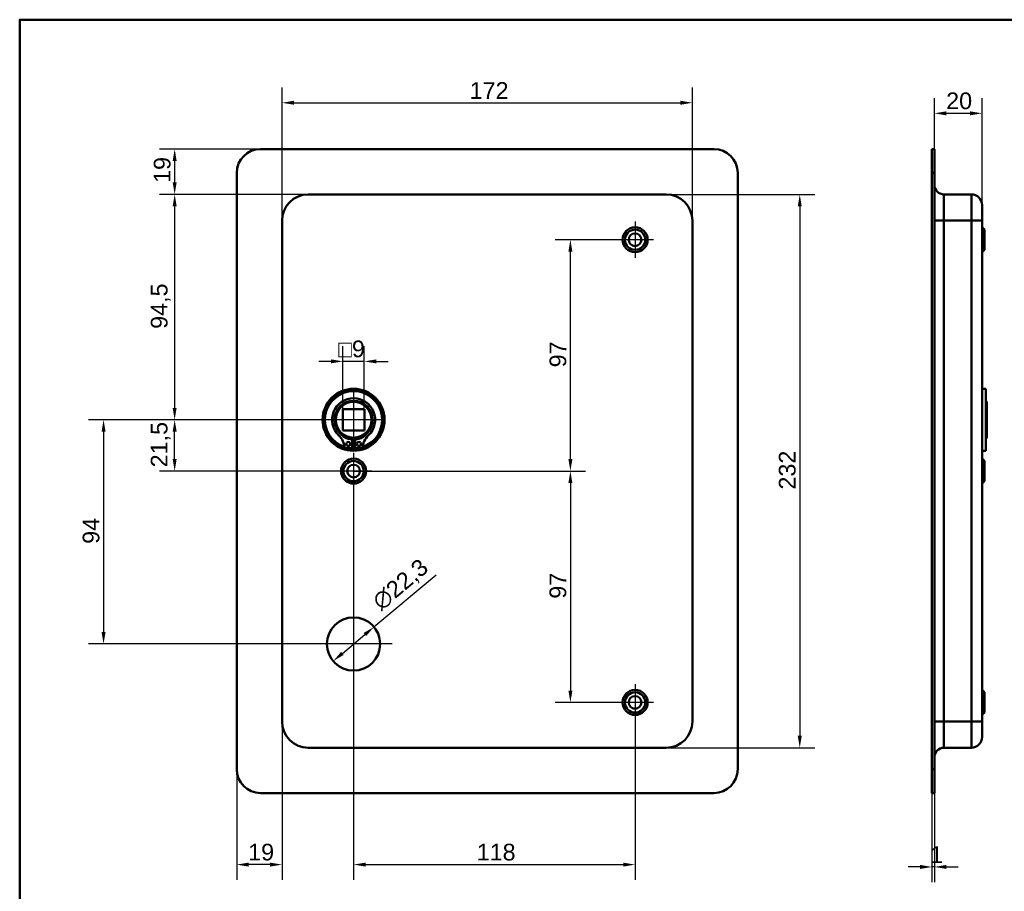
# Model space of a CAD drawing. Header units: millimetres. Extents: x 20 to 833, y 20 to 574.
# Tile 2 of 3: x 20 to 433, y 209 to 574. Entities that reach past the tile are written whole.
import ezdxf

# ---------------------------------------------------------------- set-up
doc = ezdxf.new("R2010")
doc.units = ezdxf.units.MM
doc.header["$LTSCALE"] = 2
for name, color, linetype, lineweight in [('Bemaßungen(DIN)', 7, 'Continuous', 25), ('Mittelpunktmarkierung(DIN)', 7, 'Continuous', 25), ('Sichtbare Kanten(DIN)', 7, 'Continuous', 50), ('Sichtbare tangentiale Kanten(DIN)', 7, 'Continuous', 50), ('Skizziergeometrie(DIN)', 7, 'Continuous', 50)]:
    doc.layers.add(name, color=color, linetype=linetype, lineweight=lineweight)
doc.styles.add('STANDARD-DIN~0', font='arial.ttf')
doc.dimstyles.new('CAD-LAN', dxfattribs={"dimscale": 2, "dimtxt": 3.5, "dimasz": 2.5, "dimexe": 3.175, "dimexo": 0, "dimgap": 0.8, "dimtad": 1, "dimrnd": 1e-08, "dimtxsty": 'STANDARD-DIN~0', "dimcen": 0.09, "dimdle": 10, "dimclrd": 250, "dimclre": 250, "dimclrt": 250, "dimadec": 0, "dimazin": 2, "dimtfac": 1, "dimtmove": 0, "dimatfit": 3, "dimfxl": 1, "dimtolj": 1, "dimtzin": 0, "dimlwd": 25, "dimlwe": 25, "dimarcsym": 0})

# ---------------------------------------------------------------- blocks, each defined once
blk = doc.blocks.new('Ränder Standardrahmen')
at = {"layer": 'Skizziergeometrie(DIN)', "flags": 128}
blk.add_lwpolyline([(10, 10), (10, 287), (410, 287), (410, 10), (10, 10)], dxfattribs=at)
blk = doc.blocks.new('*D8')
at = {"layer": 'Bemaßungen(DIN)', "color": 250, "linetype": 'Continuous', "lineweight": 25, "true_color": 0x3f3f3f, "transparency": 16777216}
for p, q in [((140.95, 500.74), (78.6, 500.74)), ((84.95, 495.74), (84.95, 411.24)), ((159.95, 406.24), (78.6, 406.24))]:
    blk.add_line(p, q, dxfattribs=at)
at = {"layer": 'Bemaßungen(DIN)', "color": 250, "linetype": 'Continuous', "true_color": 0x3f3f3f, "transparency": 16777216}
for points in [[(84.12, 495.74), (85.79, 495.74), (84.95, 500.74)], [(84.12, 411.24), (85.79, 411.24), (84.95, 406.24)]]:
    blk.add_solid(points, dxfattribs=at)
at = {"layer": 'Defpoints', "color": 0, "linetype": 'Continuous', "transparency": 16777216}
for p in [(140.95, 500.74), (84.95, 406.24), (159.95, 406.24)]:
    blk.add_point(p, dxfattribs=at)
at = {"layer": 'Bemaßungen(DIN)', "color": 250, "linetype": 'Continuous', "lineweight": 25, "true_color": 0x3f3f3f, "transparency": 16777216, "insert": (74.94, 444.37), "char_height": 7, "attachment_point": 1, "rotation": 90, "style": 'STANDARD-DIN~0'}
blk.add_mtext('\\A1;94,5', dxfattribs=at)
blk = doc.blocks.new('*D9')
at = {"layer": 'Bemaßungen(DIN)', "color": 250, "linetype": 'Continuous', "lineweight": 25, "true_color": 0x3f3f3f, "transparency": 16777216}
for p, q in [((120.95, 519.74), (78.6, 519.74)), ((84.95, 514.74), (84.95, 505.74)), ((140.95, 500.74), (78.6, 500.74))]:
    blk.add_line(p, q, dxfattribs=at)
at = {"layer": 'Bemaßungen(DIN)', "color": 250, "linetype": 'Continuous', "true_color": 0x3f3f3f, "transparency": 16777216}
for points in [[(84.12, 514.74), (85.79, 514.74), (84.95, 519.74)], [(84.12, 505.74), (85.79, 505.74), (84.95, 500.74)]]:
    blk.add_solid(points, dxfattribs=at)
at = {"layer": 'Defpoints', "color": 0, "linetype": 'Continuous', "transparency": 16777216}
for p in [(120.95, 519.74), (84.95, 500.74), (140.95, 500.74)]:
    blk.add_point(p, dxfattribs=at)
at = {"layer": 'Bemaßungen(DIN)', "color": 250, "linetype": 'Continuous', "lineweight": 25, "true_color": 0x3f3f3f, "transparency": 16777216, "insert": (76.2, 505.55), "char_height": 7, "attachment_point": 1, "rotation": 90, "style": 'STANDARD-DIN~0'}
blk.add_mtext('\\A1;19', dxfattribs=at)
blk = doc.blocks.new('*D10')
at = {"layer": 'Bemaßungen(DIN)', "color": 250, "linetype": 'Continuous', "lineweight": 25, "true_color": 0x3f3f3f, "transparency": 16777216}
for p, q in [((159.95, 406.24), (78.6, 406.24)), ((84.95, 389.74), (84.95, 401.24)), ((159.95, 384.74), (78.6, 384.74))]:
    blk.add_line(p, q, dxfattribs=at)
at = {"layer": 'Bemaßungen(DIN)', "color": 250, "linetype": 'Continuous', "true_color": 0x3f3f3f, "transparency": 16777216}
for points in [[(84.12, 401.24), (85.79, 401.24), (84.95, 406.24)], [(84.12, 389.74), (85.79, 389.74), (84.95, 384.74)]]:
    blk.add_solid(points, dxfattribs=at)
at = {"layer": 'Defpoints', "color": 0, "linetype": 'Continuous', "transparency": 16777216}
for p in [(84.95, 406.24), (159.95, 406.24), (159.95, 384.74)]:
    blk.add_point(p, dxfattribs=at)
at = {"layer": 'Bemaßungen(DIN)', "color": 250, "linetype": 'Continuous', "lineweight": 25, "true_color": 0x3f3f3f, "transparency": 16777216, "insert": (74.94, 386.31), "char_height": 7, "attachment_point": 1, "rotation": 90, "style": 'STANDARD-DIN~0'}
blk.add_mtext('\\A1;21,5', dxfattribs=at)
blk = doc.blocks.new('*D11')
at = {"layer": 'Bemaßungen(DIN)', "color": 250, "linetype": 'Continuous', "lineweight": 25, "true_color": 0x3f3f3f, "transparency": 16777216}
for p, q in [((159.95, 406.24), (48.8, 406.24)), ((55.15, 401.24), (55.15, 317.24)), ((159.95, 312.24), (48.8, 312.24))]:
    blk.add_line(p, q, dxfattribs=at)
at = {"layer": 'Bemaßungen(DIN)', "color": 250, "linetype": 'Continuous', "true_color": 0x3f3f3f, "transparency": 16777216}
for points in [[(54.32, 401.24), (55.99, 401.24), (55.15, 406.24)], [(54.32, 317.24), (55.99, 317.24), (55.15, 312.24)]]:
    blk.add_solid(points, dxfattribs=at)
at = {"layer": 'Defpoints', "color": 0, "linetype": 'Continuous', "transparency": 16777216}
for p in [(159.95, 406.24), (55.15, 312.24), (159.95, 312.24)]:
    blk.add_point(p, dxfattribs=at)
at = {"layer": 'Bemaßungen(DIN)', "color": 250, "linetype": 'Continuous', "lineweight": 25, "true_color": 0x3f3f3f, "transparency": 16777216, "insert": (46.4, 354.24), "char_height": 7, "attachment_point": 1, "rotation": 90, "style": 'STANDARD-DIN~0'}
blk.add_mtext('\\A1;94', dxfattribs=at)
blk = doc.blocks.new('*D12')
at = {"layer": 'Bemaßungen(DIN)', "color": 250, "linetype": 'Continuous', "lineweight": 25, "true_color": 0x3f3f3f, "transparency": 16777216}
for p, q in [((168.5, 319.4), (194.56, 341.23)), ((155.24, 308.29), (164.67, 316.19))]:
    blk.add_line(p, q, dxfattribs=at)
at = {"layer": 'Bemaßungen(DIN)', "color": 250, "linetype": 'Continuous', "true_color": 0x3f3f3f, "transparency": 16777216}
for points in [[(164.13, 316.83), (165.2, 315.55), (168.5, 319.4)], [(154.7, 308.93), (155.77, 307.65), (151.41, 305.08)]]:
    blk.add_solid(points, dxfattribs=at)
at = {"layer": 'Defpoints', "color": 0, "linetype": 'Continuous', "transparency": 16777216}
for p in [(168.5, 319.4), (151.41, 305.08)]:
    blk.add_point(p, dxfattribs=at)
at = {"layer": 'Bemaßungen(DIN)', "color": 250, "linetype": 'Continuous', "lineweight": 25, "true_color": 0x3f3f3f, "transparency": 16777216, "insert": (166.98, 331.49), "char_height": 7, "attachment_point": 1, "rotation": 39.9519, "style": 'STANDARD-DIN~0'}
blk.add_mtext('\\A1;∅22,3', dxfattribs=at)
blk = doc.blocks.new('*D13')
at = {"layer": 'Bemaßungen(DIN)', "color": 250, "linetype": 'Continuous', "lineweight": 25, "true_color": 0x3f3f3f, "transparency": 16777216}
for p, q in [((270.3, 481.74), (244.47, 481.74)), ((250.82, 389.74), (250.82, 476.74)), ((159.95, 384.74), (257.17, 384.74))]:
    blk.add_line(p, q, dxfattribs=at)
at = {"layer": 'Bemaßungen(DIN)', "color": 250, "linetype": 'Continuous', "true_color": 0x3f3f3f, "transparency": 16777216}
for points in [[(249.99, 476.74), (251.66, 476.74), (250.82, 481.74)], [(249.99, 389.74), (251.66, 389.74), (250.82, 384.74)]]:
    blk.add_solid(points, dxfattribs=at)
at = {"layer": 'Defpoints', "color": 0, "linetype": 'Continuous', "transparency": 16777216}
for p in [(250.82, 481.74), (270.3, 481.74), (159.95, 384.74)]:
    blk.add_point(p, dxfattribs=at)
at = {"layer": 'Bemaßungen(DIN)', "color": 250, "linetype": 'Continuous', "lineweight": 25, "true_color": 0x3f3f3f, "transparency": 16777216, "insert": (242.08, 428.23), "char_height": 7, "attachment_point": 1, "rotation": 90, "style": 'STANDARD-DIN~0'}
blk.add_mtext('\\A1;97', dxfattribs=at)
blk = doc.blocks.new('*D14')
at = {"layer": 'Bemaßungen(DIN)', "color": 250, "linetype": 'Continuous', "lineweight": 25, "true_color": 0x3f3f3f, "transparency": 16777216}
for p, q in [((159.95, 384.74), (257.17, 384.74)), ((250.82, 379.74), (250.82, 292.74)), ((270.3, 287.74), (244.47, 287.74))]:
    blk.add_line(p, q, dxfattribs=at)
at = {"layer": 'Bemaßungen(DIN)', "color": 250, "linetype": 'Continuous', "true_color": 0x3f3f3f, "transparency": 16777216}
for points in [[(249.99, 379.74), (251.66, 379.74), (250.82, 384.74)], [(249.99, 292.74), (251.66, 292.74), (250.82, 287.74)]]:
    blk.add_solid(points, dxfattribs=at)
at = {"layer": 'Defpoints', "color": 0, "linetype": 'Continuous', "transparency": 16777216}
for p in [(159.95, 384.74), (250.82, 287.74), (270.3, 287.74)]:
    blk.add_point(p, dxfattribs=at)
at = {"layer": 'Bemaßungen(DIN)', "color": 250, "linetype": 'Continuous', "lineweight": 25, "true_color": 0x3f3f3f, "transparency": 16777216, "insert": (242.08, 331.23), "char_height": 7, "attachment_point": 1, "rotation": 90, "style": 'STANDARD-DIN~0'}
blk.add_mtext('\\A1;97', dxfattribs=at)
blk = doc.blocks.new('*D15')
at = {"layer": 'Bemaßungen(DIN)', "color": 250, "linetype": 'Continuous', "lineweight": 25, "true_color": 0x3f3f3f, "transparency": 16777216}
for p, q in [((129.95, 489.74), (129.95, 545.52)), ((301.95, 489.74), (301.95, 545.52)), ((134.95, 539.17), (296.95, 539.17))]:
    blk.add_line(p, q, dxfattribs=at)
at = {"layer": 'Bemaßungen(DIN)', "color": 250, "linetype": 'Continuous', "true_color": 0x3f3f3f, "transparency": 16777216}
for points in [[(134.95, 540.01), (134.95, 538.34), (129.95, 539.17)], [(296.95, 540.01), (296.95, 538.34), (301.95, 539.17)]]:
    blk.add_solid(points, dxfattribs=at)
at = {"layer": 'Defpoints', "color": 0, "linetype": 'Continuous', "transparency": 16777216}
for p in [(301.95, 539.17), (129.95, 489.74), (301.95, 489.74)]:
    blk.add_point(p, dxfattribs=at)
at = {"layer": 'Bemaßungen(DIN)', "color": 250, "linetype": 'Continuous', "lineweight": 25, "true_color": 0x3f3f3f, "transparency": 16777216, "insert": (208.59, 547.8), "char_height": 7, "attachment_point": 1, "style": 'STANDARD-DIN~0'}
blk.add_mtext('\\A1;172', dxfattribs=at)
blk = doc.blocks.new('*D16')
at = {"layer": 'Bemaßungen(DIN)', "color": 250, "linetype": 'Continuous', "lineweight": 25, "true_color": 0x3f3f3f, "transparency": 16777216}
for p, q in [((290.95, 500.74), (353.3, 500.74)), ((346.95, 495.74), (346.95, 273.74)), ((290.95, 268.74), (353.3, 268.74))]:
    blk.add_line(p, q, dxfattribs=at)
at = {"layer": 'Bemaßungen(DIN)', "color": 250, "linetype": 'Continuous', "true_color": 0x3f3f3f, "transparency": 16777216}
for points in [[(346.12, 495.74), (347.79, 495.74), (346.95, 500.74)], [(346.12, 273.74), (347.79, 273.74), (346.95, 268.74)]]:
    blk.add_solid(points, dxfattribs=at)
at = {"layer": 'Defpoints', "color": 0, "linetype": 'Continuous', "transparency": 16777216}
for p in [(290.95, 500.74), (290.95, 268.74), (346.95, 268.74)]:
    blk.add_point(p, dxfattribs=at)
at = {"layer": 'Bemaßungen(DIN)', "color": 250, "linetype": 'Continuous', "lineweight": 25, "true_color": 0x3f3f3f, "transparency": 16777216, "insert": (338.2, 376.98), "char_height": 7, "attachment_point": 1, "rotation": 90, "style": 'STANDARD-DIN~0'}
blk.add_mtext('\\A1;232', dxfattribs=at)
blk = doc.blocks.new('*D17')
at = {"layer": 'Bemaßungen(DIN)', "color": 250, "linetype": 'Continuous', "lineweight": 25, "true_color": 0x3f3f3f, "transparency": 16777216}
for p, q in [((159.95, 377.09), (159.95, 213.39)), ((277.95, 280.09), (277.95, 213.39)), ((164.95, 219.74), (272.95, 219.74))]:
    blk.add_line(p, q, dxfattribs=at)
at = {"layer": 'Bemaßungen(DIN)', "color": 250, "linetype": 'Continuous', "true_color": 0x3f3f3f, "transparency": 16777216}
for points in [[(164.95, 220.57), (164.95, 218.91), (159.95, 219.74)], [(272.95, 220.57), (272.95, 218.91), (277.95, 219.74)]]:
    blk.add_solid(points, dxfattribs=at)
at = {"layer": 'Defpoints', "color": 0, "linetype": 'Continuous', "transparency": 16777216}
for p in [(159.95, 377.09), (277.95, 280.09), (277.95, 219.74)]:
    blk.add_point(p, dxfattribs=at)
at = {"layer": 'Bemaßungen(DIN)', "color": 250, "linetype": 'Continuous', "lineweight": 25, "true_color": 0x3f3f3f, "transparency": 16777216, "insert": (211.54, 228.49), "char_height": 7, "attachment_point": 1, "style": 'STANDARD-DIN~0'}
blk.add_mtext('\\A1;118', dxfattribs=at)
blk = doc.blocks.new('*D18')
at = {"layer": 'Bemaßungen(DIN)', "color": 250, "linetype": 'Continuous', "lineweight": 25, "true_color": 0x3f3f3f, "transparency": 16777216}
for p, q in [((129.95, 279.74), (129.95, 213.39)), ((110.95, 259.74), (110.95, 213.39)), ((124.95, 219.74), (115.95, 219.74))]:
    blk.add_line(p, q, dxfattribs=at)
at = {"layer": 'Bemaßungen(DIN)', "color": 250, "linetype": 'Continuous', "true_color": 0x3f3f3f, "transparency": 16777216}
for points in [[(115.95, 220.57), (115.95, 218.91), (110.95, 219.74)], [(124.95, 220.57), (124.95, 218.91), (129.95, 219.74)]]:
    blk.add_solid(points, dxfattribs=at)
at = {"layer": 'Defpoints', "color": 0, "linetype": 'Continuous', "transparency": 16777216}
for p in [(129.95, 279.74), (110.95, 259.74), (110.95, 219.74)]:
    blk.add_point(p, dxfattribs=at)
at = {"layer": 'Bemaßungen(DIN)', "color": 250, "linetype": 'Continuous', "lineweight": 25, "true_color": 0x3f3f3f, "transparency": 16777216, "insert": (115.76, 228.49), "char_height": 7, "attachment_point": 1, "style": 'STANDARD-DIN~0'}
blk.add_mtext('\\A1;19', dxfattribs=at)
blk = doc.blocks.new('*D19')
at = {"layer": 'Bemaßungen(DIN)', "color": 250, "linetype": 'Continuous', "lineweight": 25, "true_color": 0x3f3f3f, "transparency": 16777216}
for p, q in [((403.38, 519.74), (403.38, 541.09)), ((423.38, 496.24), (423.38, 541.09)), ((408.38, 534.74), (418.38, 534.74))]:
    blk.add_line(p, q, dxfattribs=at)
at = {"layer": 'Bemaßungen(DIN)', "color": 250, "linetype": 'Continuous', "true_color": 0x3f3f3f, "transparency": 16777216}
for points in [[(408.38, 535.57), (408.38, 533.91), (403.38, 534.74)], [(418.38, 535.57), (418.38, 533.91), (423.38, 534.74)]]:
    blk.add_solid(points, dxfattribs=at)
at = {"layer": 'Defpoints', "color": 0, "linetype": 'Continuous', "transparency": 16777216}
for p in [(423.38, 534.74), (403.38, 519.74), (423.38, 496.24)]:
    blk.add_point(p, dxfattribs=at)
at = {"layer": 'Bemaßungen(DIN)', "color": 250, "linetype": 'Continuous', "lineweight": 25, "true_color": 0x3f3f3f, "transparency": 16777216, "insert": (408.32, 543.49), "char_height": 7, "attachment_point": 1, "style": 'STANDARD-DIN~0'}
blk.add_mtext('\\A1;20', dxfattribs=at)
blk = doc.blocks.new('*D20')
at = {"layer": 'Bemaßungen(DIN)', "color": 250, "linetype": 'Continuous', "lineweight": 25, "true_color": 0x3f3f3f, "transparency": 16777216}
for p, q in [((402.38, 249.74), (402.38, 212.42)), ((403.38, 249.74), (403.38, 212.42)), ((397.38, 218.77), (392.38, 218.77)), ((403.38, 218.77), (402.38, 218.77)), ((408.38, 218.77), (413.38, 218.77))]:
    blk.add_line(p, q, dxfattribs=at)
at = {"layer": 'Bemaßungen(DIN)', "color": 250, "linetype": 'Continuous', "true_color": 0x3f3f3f, "transparency": 16777216}
for points in [[(397.38, 219.61), (397.38, 217.94), (402.38, 218.77)], [(408.38, 219.61), (408.38, 217.94), (403.38, 218.77)]]:
    blk.add_solid(points, dxfattribs=at)
at = {"layer": 'Defpoints', "color": 0, "linetype": 'Continuous', "transparency": 16777216}
for p in [(402.38, 249.74), (403.38, 249.74), (402.38, 218.77)]:
    blk.add_point(p, dxfattribs=at)
at = {"layer": 'Bemaßungen(DIN)', "color": 250, "linetype": 'Continuous', "lineweight": 25, "true_color": 0x3f3f3f, "transparency": 16777216, "insert": (401.59, 227.4), "char_height": 7, "attachment_point": 1, "style": 'STANDARD-DIN~0'}
blk.add_mtext('\\A1;1', dxfattribs=at)
blk = doc.blocks.new('*D21')
at = {"layer": 'Bemaßungen(DIN)', "color": 250, "linetype": 'Continuous', "lineweight": 25, "true_color": 0x3f3f3f, "transparency": 16777216}
for p, q in [((155.45, 410.74), (155.45, 437.09)), ((164.45, 410.74), (164.45, 437.09)), ((150.45, 430.74), (145.45, 430.74)), ((164.45, 430.74), (155.45, 430.74)), ((169.45, 430.74), (174.45, 430.74))]:
    blk.add_line(p, q, dxfattribs=at)
at = {"layer": 'Bemaßungen(DIN)', "color": 250, "linetype": 'Continuous', "true_color": 0x3f3f3f, "transparency": 16777216}
for points in [[(150.45, 431.57), (150.45, 429.91), (155.45, 430.74)], [(169.45, 431.57), (169.45, 429.91), (164.45, 430.74)]]:
    blk.add_solid(points, dxfattribs=at)
at = {"layer": 'Defpoints', "color": 0, "linetype": 'Continuous', "transparency": 16777216}
for p in [(155.45, 430.74), (155.45, 410.74), (164.45, 410.74)]:
    blk.add_point(p, dxfattribs=at)
at = {"layer": 'Bemaßungen(DIN)', "color": 250, "linetype": 'Continuous', "lineweight": 25, "true_color": 0x3f3f3f, "transparency": 16777216, "insert": (153.58, 439.49), "char_height": 7, "attachment_point": 1, "style": 'STANDARD-DIN~0'}
blk.add_mtext('\\A1;\\fAIGDT|b0|i0;\\H7.0000;o\\fArial|b0|i0;\\H7.0000;9', dxfattribs=at)

msp = doc.modelspace()

# ---------------------------------------------------------------- linework, layer by layer
at = {"layer": 'Mittelpunktmarkierung(DIN)', "linetype": 'Continuous'}
for p, q in [((277.953, 489.39), (277.953, 474.09)), ((285.603, 481.74), (270.303, 481.74)), ((159.953, 418.74), (159.953, 393.74)), ((172.453, 406.24), (147.453, 406.24)), ((159.953, 392.39), (159.953, 377.09)), ((167.603, 384.74), (152.303, 384.74)), ((159.953, 328.39), (159.953, 296.09)), ((176.103, 312.24), (143.803, 312.24)), ((277.953, 295.39), (277.953, 280.09)), ((285.603, 287.74), (270.303, 287.74))]:
    msp.add_line(p, q, dxfattribs=at)
at = {"layer": 'Sichtbare Kanten(DIN)'}
for p, q in [((120.953, 519.74), (310.953, 519.74)), ((402.382, 509.74), (402.382, 519.74)), ((403.382, 519.74), (402.382, 519.74)), ((403.382, 519.74), (403.382, 509.74)), ((110.953, 259.74), (110.953, 509.74)), ((320.953, 509.74), (320.953, 259.74)), ((402.382, 259.74), (402.382, 509.74)), ((403.382, 259.74), (403.382, 509.74)), ((290.953, 500.74), (140.953, 500.74)), ((407.382, 500.74), (418.882, 500.74)), ((423.382, 496.24), (423.382, 489.74)), ((129.953, 489.74), (129.953, 279.74)), ((301.953, 279.74), (301.953, 489.74)), ((423.382, 279.74), (423.382, 489.74)), ((424.382, 485.99), (423.382, 486.99)), ((424.382, 485.99), (424.382, 477.49)), ((424.382, 477.49), (423.382, 476.49)), ((424.882, 419.24), (423.382, 419.24)), ((424.882, 393.24), (424.882, 419.24)), ((425.382, 413.74), (424.882, 414.24)), ((425.382, 413.74), (425.382, 398.74)), ((155.453, 410.74), (155.453, 401.74)), ((164.453, 410.74), (155.453, 410.74)), ((164.453, 401.74), (164.453, 410.74)), ((155.453, 401.74), (164.453, 401.74)), ((159.336, 397.982), (159.336, 394.282)), ((160.57, 394.282), (160.57, 397.982)), ((425.382, 398.74), (424.882, 398.24)), ((159.336, 394.282), (156.312, 394.282)), ((163.593, 394.282), (160.57, 394.282)), ((424.882, 393.24), (423.382, 393.24)), ((424.382, 388.99), (423.382, 389.99)), ((424.382, 388.99), (424.382, 380.49)), ((424.382, 380.49), (423.382, 379.49)), ((424.382, 291.99), (423.382, 292.99)), ((424.382, 291.99), (424.382, 283.49)), ((424.382, 283.49), (423.382, 282.49)), ((423.382, 279.74), (423.382, 273.24)), ((140.953, 268.74), (290.953, 268.74)), ((407.382, 268.74), (418.882, 268.74)), ((402.382, 249.74), (402.382, 259.74)), ((403.382, 259.74), (403.382, 249.74)), ((310.953, 249.74), (120.953, 249.74)), ((402.382, 249.74), (403.382, 249.74))]:
    msp.add_line(p, q, dxfattribs=at)
for centre, radius in [((277.953, 481.74), 5.25), ((277.953, 481.74), 4.25), ((277.953, 481.74), 2.65), ((159.953, 406.24), 13), ((159.953, 406.24), 12.5), ((159.953, 406.24), 8), ((159.953, 406.24), 7.5), ((157.721, 396.132), 0.85), ((162.185, 396.132), 0.85), ((159.953, 384.74), 5.25), ((159.953, 384.74), 4.25), ((159.953, 384.74), 2.65), ((159.953, 312.24), 11.15), ((277.953, 287.74), 5.25), ((277.953, 287.74), 4.25), ((277.953, 287.74), 2.65)]:
    msp.add_circle(centre, radius, dxfattribs=at)
for centre, radius, start, end in [((120.953, 509.74), 10, 90, 180), ((310.953, 509.74), 10, 0, 90), ((407.382, 504.74), 4, 180, 270), ((140.953, 489.74), 11, 90, 180), ((290.953, 489.74), 11, 0, 90), ((418.882, 496.24), 4.5, 0, 90), ((159.953, 406.24), 12, 288.17213, 251.82787), ((159.953, 406.24), 9.017, 314.1409, 225.8591), ((159.953, 405.507), 7.55, 215.6871, 265.31499), ((159.953, 405.507), 7.55, 274.68501, 324.3129), ((147.63, 393.542), 8.678, 4.96705, 45.8591), ((159.953, 406.24), 8.2, 243.63056, 296.36944), ((159.953, 406.24), 9, 266.0711, 273.9289), ((172.276, 393.542), 8.678, 134.1409, 175.03295), ((159.953, 406.24), 12, 265.21102, 274.78898), ((140.953, 279.74), 11, 180, 270), ((290.953, 279.74), 11, 270, 0), ((418.882, 273.24), 4.5, 270, 0), ((407.382, 264.74), 4, 90, 180), ((120.953, 259.74), 10, 180, 270), ((310.953, 259.74), 10, 270, 0)]:
    msp.add_arc(centre, radius, start, end, dxfattribs=at)
at = {"layer": 'Sichtbare tangentiale Kanten(DIN)'}
for p, q in [((402.382, 509.74), (403.382, 509.74)), ((407.382, 500.74), (407.382, 489.74)), ((418.882, 489.74), (418.882, 500.74)), ((407.382, 489.74), (403.382, 489.74)), ((407.382, 279.74), (407.382, 489.74)), ((407.382, 489.74), (418.882, 489.74)), ((418.882, 489.74), (418.882, 279.74)), ((418.882, 489.74), (423.382, 489.74)), ((407.382, 279.74), (403.382, 279.74)), ((407.382, 279.74), (407.382, 268.74)), ((407.382, 279.74), (418.882, 279.74)), ((418.882, 268.74), (418.882, 279.74)), ((418.882, 279.74), (423.382, 279.74)), ((403.382, 259.74), (402.382, 259.74))]:
    msp.add_line(p, q, dxfattribs=at)

# ---------------------------------------------------------------- block references
at = {"xscale": 2, "yscale": 2, "zscale": 2}
msp.add_blockref('Ränder Standardrahmen', (0, 0), dxfattribs=at)

# ---------------------------------------------------------------- dimensions: what is measured, and where the dimension line sits
at = {"layer": 'Bemaßungen(DIN)', "color": 250, "linetype": 'Continuous', "lineweight": 25, "true_color": 0x3f3f3f}
for base, p1, p2, angle, override, picture, middle in [((301.953, 539.174), (129.953, 489.74), (301.953, 489.74), 180, {"dimgap": 0.8, "dimdec": 2, "dimtol": 0, "dimlim": 0, "dimtp": 0, "dimtm": 0, "dimtdec": 2, "dimtofl": 0, "dimatfit": 1}, '*D15', (215.953, 539.174)), ((423.382, 534.74), (403.382, 519.74), (423.382, 496.24), 180, {"dimgap": 0.8, "dimdec": 2, "dimtol": 0, "dimlim": 0, "dimtp": 0, "dimtm": 0, "dimtdec": 2, "dimtofl": 0, "dimatfit": 1}, '*D19', (413.382, 534.74)), ((84.953, 500.74), (120.953, 519.74), (140.953, 500.74), 270, {"dimgap": 0.8, "dimdec": 2, "dimtol": 0, "dimlim": 0, "dimtp": 0, "dimtm": 0, "dimtdec": 2, "dimtofl": 0, "dimatfit": 1}, '*D9', (84.953, 510.24)), ((84.953, 406.24), (140.953, 500.74), (159.953, 406.24), 90, {"dimgap": 0.8, "dimdec": 2, "dimtol": 0, "dimlim": 0, "dimtp": 0, "dimtm": 0, "dimtdec": 2, "dimtofl": 0, "dimatfit": 1}, '*D8', (84.953, 453.49)), ((346.953, 268.74), (290.953, 500.74), (290.953, 268.74), 90, {"dimgap": 0.8, "dimdec": 2, "dimtol": 0, "dimlim": 0, "dimtp": 0, "dimtm": 0, "dimtdec": 2, "dimtofl": 0, "dimatfit": 1}, '*D16', (346.953, 384.74)), ((250.824, 481.74), (159.953, 384.74), (270.303, 481.74), 90, {"dimgap": 0.8, "dimdec": 2, "dimtol": 0, "dimlim": 0, "dimtp": 0, "dimtm": 0, "dimtdec": 2, "dimtofl": 0, "dimatfit": 1}, '*D13', (250.824, 433.24)), ((55.152, 312.24), (159.953, 406.24), (159.953, 312.24), 90, {"dimgap": 0.8, "dimdec": 2, "dimtol": 0, "dimlim": 0, "dimtp": 0, "dimtm": 0, "dimtdec": 2, "dimtofl": 0, "dimatfit": 1}, '*D11', (55.152, 359.24)), ((84.953, 406.24), (159.953, 384.74), (159.953, 406.24), 90, {"dimgap": 0.8, "dimdec": 2, "dimtol": 0, "dimlim": 0, "dimtp": 0, "dimtm": 0, "dimtdec": 2, "dimtofl": 0, "dimatfit": 1}, '*D10', (84.953, 395.49)), ((250.824, 287.74), (159.953, 384.74), (270.303, 287.74), 90, {"dimgap": 0.8, "dimdec": 2, "dimtol": 0, "dimlim": 0, "dimtp": 0, "dimtm": 0, "dimtdec": 2, "dimtofl": 0, "dimatfit": 1}, '*D14', (250.824, 336.24)), ((277.953, 219.74), (159.953, 377.09), (277.953, 280.09), 180, {"dimgap": 0.8, "dimdec": 2, "dimtol": 0, "dimlim": 0, "dimtp": 0, "dimtm": 0, "dimtdec": 2, "dimtofl": 0, "dimatfit": 1}, '*D17', (218.953, 219.74)), ((110.953, 219.74), (129.953, 279.74), (110.953, 259.74), 180, {"dimgap": 0.8, "dimdec": 2, "dimtol": 0, "dimlim": 0, "dimtp": 0, "dimtm": 0, "dimtdec": 2, "dimtofl": 0, "dimatfit": 1}, '*D18', (120.453, 219.74)), ((402.382, 218.773), (403.382, 249.74), (402.382, 249.74), 180, {"dimgap": 0.8, "dimdec": 2, "dimtol": 0, "dimlim": 0, "dimtp": 0, "dimtm": 0, "dimtdec": 2, "dimtofl": 1, "dimatfit": 1}, '*D20', (402.882, 218.773))]:
    dim = msp.add_linear_dim(base=base, p1=p1, p2=p2, angle=angle, dimstyle='CAD-LAN', override=override, dxfattribs=at)
    dim.commit()
    dim.dimension.update_dxf_attribs({"geometry": picture, "text_midpoint": middle, "dimtype": 160})
dim = msp.add_linear_dim(base=(155.453, 430.74), p1=(164.453, 410.74), p2=(155.453, 410.74), angle=180, text='\\fAIGDT|b0|i0;\\H7.0000;o\\fArial|b0|i0;\\H7.0000;<>', dimstyle='CAD-LAN', override={"dimgap": 0.8, "dimdec": 2, "dimtol": 0, "dimlim": 0, "dimtp": 0, "dimtm": 0, "dimtdec": 2, "dimtofl": 1, "dimatfit": 1}, dxfattribs=at)
dim.commit()
dim.dimension.update_dxf_attribs({"geometry": '*D21', "text_midpoint": (159.953, 430.74), "dimtype": 160})
dim = msp.add_diameter_dim_2p(p1=(151.406, 305.08), p2=(168.5, 319.4), dimstyle='CAD-LAN', override={"dimgap": 0.8, "dimdec": 2, "dimlfac": 1, "dimtol": 0, "dimlim": 0, "dimtp": 0, "dimtm": 0, "dimtdec": 2, "dimatfit": 2}, dxfattribs=at)
dim.commit()
dim.dimension.update_dxf_attribs({"geometry": '*D12', "text_midpoint": (183.448, 331.922), "dimtype": 163})

doc.saveas('drawing.dxf')
